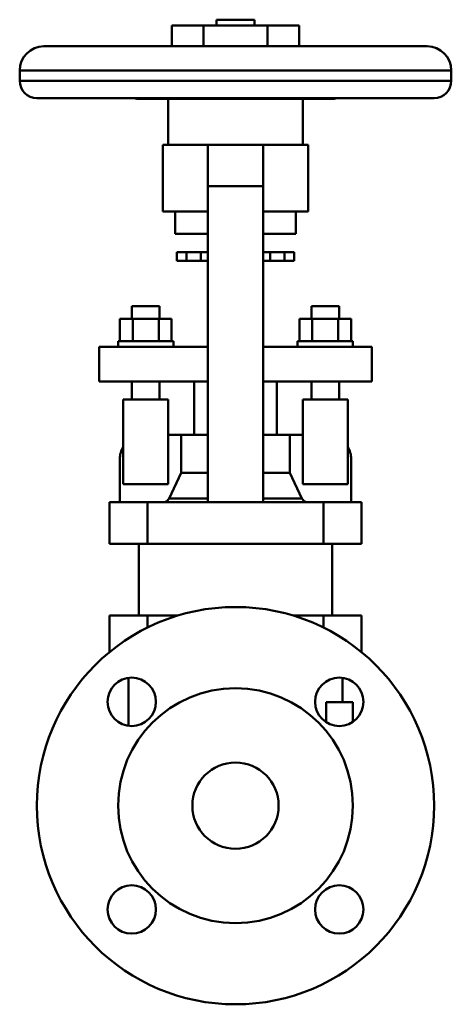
# Model space of a CAD drawing. Header units: millimetres. Extents: x -62 to 62, y -58 to 227.
import ezdxf

# ---------------------------------------------------------------- set-up
doc = ezdxf.new("R2010")
doc.units = ezdxf.units.MM
doc.layers.add('AM_0', color=7, linetype='Continuous', lineweight=30)

msp = doc.modelspace()

# ---------------------------------------------------------------- linework, layer by layer
at = {"layer": 'AM_0', "color": 7, "linetype": 'Continuous', "lineweight": 50}
for p, q in [((-18.48, 225.8), (-18.48, 219.8)), ((-18.48, 225.8), (18.48, 225.8)), ((-9.24, 225.8), (-9.24, 219.8)), ((-5.5, 227.5), (-5.5, 225.8)), ((-5.5, 227.5), (5.5, 227.5)), ((5.5, 225.8), (5.5, 227.5)), ((9.24, 225.8), (9.24, 219.8)), ((18.48, 225.8), (18.48, 219.8)), ((-55.5, 219.8), (55.5, 219.8)), ((-62.5, 212.8), (-62.5, 209.8)), ((-62.5, 212.8), (62.5, 212.8)), ((62.5, 209.8), (62.5, 212.8)), ((-62.5, 209.8), (62.5, 209.8)), ((-57.5, 204.8), (57.5, 204.8)), ((-28.6, 204.6), (28.6, 204.6)), ((-19.5, 204.6), (-19.5, 191.3)), ((19.5, 191.3), (19.5, 204.6)), ((-21, 191.3), (-21, 172)), ((-21, 191.3), (21, 191.3)), ((-8, 87.8), (-8, 191.3)), ((8, 87.8), (8, 191.3)), ((21, 172), (21, 191.3)), ((-8, 179.3), (8, 179.3)), ((-21, 172), (-8, 172)), ((-17.5, 172), (-17.5, 165.5)), ((8, 172), (21, 172)), ((17.5, 165.5), (17.5, 172)), ((-17.5, 165.5), (-8, 165.5)), ((8, 165.5), (17.5, 165.5)), ((-17, 160.2), (-17, 157.7)), ((-17, 160.2), (-8, 160.2)), ((-14.17, 160.2), (-14.17, 157.7)), ((-10, 160.2), (-10, 157.7)), ((8, 160.2), (17, 160.2)), ((10, 160.2), (10, 157.7)), ((14.17, 160.2), (14.17, 157.7)), ((17, 157.7), (17, 160.2)), ((-17, 157.7), (-8, 157.7)), ((8, 157.7), (17, 157.7)), ((-30, 144.55), (-30, 140.9)), ((-22, 144.55), (-30, 144.55)), ((-22, 140.9), (-22, 144.55)), ((22, 144.55), (22, 140.9)), ((22, 144.55), (30, 144.55)), ((30, 140.9), (30, 144.55)), ((-33.51, 134.4), (-33.51, 140.9)), ((-18.49, 140.9), (-33.51, 140.9)), ((-29.75, 134.4), (-29.75, 140.9)), ((-22.25, 134.4), (-22.25, 140.9)), ((-18.49, 134.4), (-18.49, 140.9)), ((18.49, 134.4), (18.49, 140.9)), ((33.51, 140.9), (18.49, 140.9)), ((22.25, 134.4), (22.25, 140.9)), ((29.75, 134.4), (29.75, 140.9)), ((33.51, 134.4), (33.51, 140.9)), ((-34, 134.4), (-34, 132.8)), ((-18, 134.4), (-34, 134.4)), ((-18, 132.8), (-18, 134.4)), ((18, 134.4), (18, 132.8)), ((34, 134.4), (18, 134.4)), ((34, 132.8), (34, 134.4)), ((-39.5, 122.8), (-39.5, 132.8)), ((-8, 132.8), (-39.5, 132.8)), ((39.5, 132.8), (8, 132.8)), ((39.5, 122.8), (39.5, 132.8)), ((-39.5, 122.8), (-8, 122.8)), ((-30, 122.8), (-30, 117.55)), ((-22, 117.55), (-22, 122.8)), ((-12, 122.8), (-12, 107.3)), ((8, 122.8), (39.5, 122.8)), ((12, 107.3), (12, 122.8)), ((22, 122.8), (22, 117.55)), ((30, 117.55), (30, 122.8)), ((-32.5, 93.05), (-32.5, 117.55)), ((-32.5, 117.55), (-19.5, 117.55)), ((-19.5, 93.05), (-19.5, 117.55)), ((19.5, 93.05), (19.5, 117.55)), ((19.5, 117.55), (32.5, 117.55)), ((32.5, 93.05), (32.5, 117.55)), ((-19.5, 107.3), (-8, 107.3)), ((-15.72, 107.3), (-15.72, 96.38)), ((8, 107.3), (19.5, 107.3)), ((15.72, 96.38), (15.72, 107.3)), ((-33.5, 100.3), (-33.5, 87.8)), ((33.5, 87.8), (33.5, 100.3)), ((-15.72, 96.38), (-19.23, 88.95)), ((-15.72, 96.38), (-8, 96.38)), ((8, 96.38), (15.72, 96.38)), ((19.23, 88.95), (15.72, 96.38)), ((-32.5, 93.05), (-19.5, 93.05)), ((19.5, 93.05), (32.5, 93.05)), ((-19.23, 88.95), (-8.01, 88.95)), ((8.01, 88.95), (19.23, 88.95)), ((-36.46, 87.8), (36.46, 87.8)), ((-36.46, 87.8), (-36.46, 75.8)), ((-25.46, 87.8), (-25.46, 75.8)), ((25.46, 87.8), (25.46, 75.8)), ((36.46, 87.8), (36.46, 75.8)), ((36.46, 75.8), (-36.46, 75.8)), ((-28, 75.8), (-28, 55)), ((28, 55), (28, 75.8)), ((-36.46, 55), (-16.77, 55)), ((-36.46, 55), (-36.46, 44.47)), ((-25.46, 55), (-25.46, 51.56)), ((16.77, 55), (36.46, 55)), ((25.46, 55), (25.46, 51.56)), ((36.46, 55), (36.46, 44.47)), ((-31, 36.99), (-31, 23.12)), ((31, 30), (31, 36.99)), ((34, 30), (26.24, 30)), ((26.24, 24.18), (26.24, 30)), ((34, 30), (34, 24.27))]:
    msp.add_line(p, q, dxfattribs=at)
for points in [[(-23.42, 204.8), (-23.99, 204.73), (-25.11, 204.69), (-26.24, 204.73), (-26.81, 204.8)], [(26.81, 204.8), (26.24, 204.73), (25.11, 204.69), (23.99, 204.73), (23.42, 204.8)], [(-19.23, 88.95), (-19.26, 88.9), (-19.32, 88.79), (-19.39, 88.68), (-19.43, 88.62), (-19.47, 88.57), (-19.55, 88.47), (-19.63, 88.39), (-19.72, 88.3), (-19.82, 88.22), (-19.93, 88.15), (-19.98, 88.11), (-20.04, 88.08), (-20.15, 88.02), (-20.26, 87.96), (-20.37, 87.92), (-20.49, 87.88), (-20.62, 87.85), (-20.68, 87.84), (-20.75, 87.82), (-20.88, 87.81), (-21, 87.8), (-21.06, 87.8)], [(21.06, 87.8), (21, 87.8), (20.88, 87.81), (20.75, 87.82), (20.68, 87.84), (20.62, 87.85), (20.49, 87.88), (20.37, 87.92), (20.26, 87.96), (20.15, 88.02), (20.04, 88.08), (19.98, 88.11), (19.93, 88.15), (19.82, 88.22), (19.72, 88.3), (19.63, 88.39), (19.55, 88.47), (19.47, 88.57), (19.43, 88.62), (19.39, 88.68), (19.32, 88.79), (19.26, 88.9), (19.23, 88.95)]]:
    msp.add_lwpolyline(points, dxfattribs=at)
for centre, radius in [((0, 0), 57.5), ((-30.05, 30.05), 7), ((30.05, 30.05), 7), ((0, 0), 34), ((0, 0), 12.5), ((-30.05, -30.05), 7), ((30.05, -30.05), 7)]:
    msp.add_circle(centre, radius, dxfattribs=at)
for centre, radius, start, end in [((-55.5, 212.8), 7, 90, 180), ((55.5, 212.8), 7, 0, 90), ((-57.5, 209.8), 5, 180, 270), ((57.5, 209.8), 5, 270, 0), ((-28.6, 205.6), 1, 233.1301, 270), ((28.6, 205.6), 1, 270, 306.8699), ((-26.5, 100.3), 7, 148.9973, 180), ((26.5, 100.3), 7, 0, 31.0027)]:
    msp.add_arc(centre, radius, start, end, dxfattribs=at)

doc.saveas('drawing.dxf')
